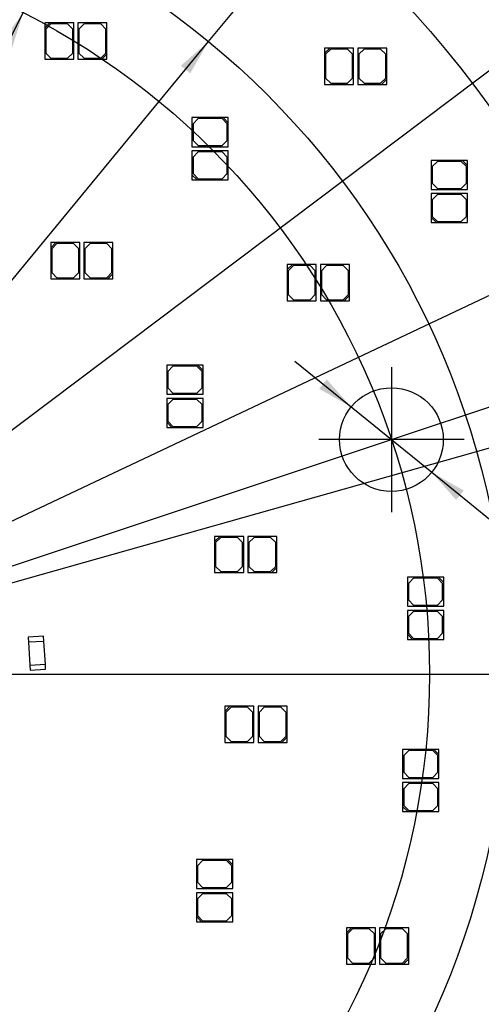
# Model space of a CAD drawing. Header units: millimetres. Extents: x 10 to 580, y 1 to 410.
# Tile 7 of 11: x 231 to 276, y 214 to 309. Entities that reach past the tile are written whole.
import ezdxf
from ezdxf.enums import TextEntityAlignment as Align
from ezdxf.lldxf.tags import DXFTag

# ---------------------------------------------------------------- set-up
doc = ezdxf.new("R2010")
doc.units = ezdxf.units.MM
doc.layers.add('Default', color=7, linetype='Continuous')
doc.layers.add('RDLED_254MM_1400', color=7, linetype='Continuous')
doc.styles.add('SEACAD_Arial', font='arial.ttf')
doc.styles.add('SEACAD_Solid_Edge_ANSI1_Symbols', font='semeca1.ttf')
tags = doc.linetypes.add('CENTER2', pattern=[28.575, 19.05, -3.175, 3.175, -3.175]).pattern_tags.tags
tags[10:11] = [DXFTag(74, 4), DXFTag(75, 0), DXFTag(340, '0'), DXFTag(46, 0.0), DXFTag(50, 0.0), DXFTag(44, 0.0), DXFTag(45, 0.0)]
tags[8:9] = [DXFTag(74, 4), DXFTag(75, 0), DXFTag(340, '0'), DXFTag(46, 0.0), DXFTag(50, 0.0), DXFTag(44, 0.0), DXFTag(45, 0.0)]
tags[6:7] = [DXFTag(74, 4), DXFTag(75, 0), DXFTag(340, '0'), DXFTag(46, 0.0), DXFTag(50, 0.0), DXFTag(44, 0.0), DXFTag(45, 0.0)]
tags[4:5] = [DXFTag(74, 4), DXFTag(75, 0), DXFTag(340, '0'), DXFTag(46, 0.0), DXFTag(50, 0.0), DXFTag(44, 0.0), DXFTag(45, 0.0)]
doc.dimstyles.new('ISO', dxfattribs={"dimtxt": 3.5, "dimasz": 3.5, "dimexe": 1.75, "dimexo": 0, "dimgap": 0.875, "dimtad": 1, "dimtxsty": 'SEACAD_Arial', "dimblk1": '_SE_FILLED', "dimblk2": '_SE_FILLED', "dimsah": 1, "dimcen": 1.75, "dimadec": 0, "dimazin": 0, "dimtfac": 0.5, "dimtdec": 3, "dimtmove": 0, "dimatfit": 3, "dimfxl": 1, "dimarcsym": 0})

# ---------------------------------------------------------------- blocks, each defined once
blk = doc.blocks.new('SEANNOT_GROUP1')
at = {"layer": 'Default', "color": 7, "linetype": 'CENTER2'}
for p, q in [((267.07, 275.671), (267.07, 261.671)), ((274.07, 268.671), (260.07, 268.671))]:
    blk.add_line(p, q, dxfattribs=at)
blk = doc.blocks.new('SE1')
at = {"layer": 'RDLED_254MM_1400', "color": 7, "linetype": 'Continuous'}
for p, q in [((234.168, 308.83), (233.668, 308.83)), ((233.668, 308.83), (233.668, 308.33)), ((233.668, 308.33), (234.168, 308.83)), ((234.268, 308.73), (233.768, 308.23)), ((236.468, 308.83), (234.168, 308.83)), ((235.868, 308.73), (234.268, 308.73)), ((236.368, 308.23), (235.868, 308.73)), ((236.468, 305.33), (236.468, 308.83)), ((239.668, 308.83), (236.868, 308.83)), ((236.868, 308.83), (236.868, 305.33)), ((237.468, 308.73), (236.968, 308.23)), ((239.068, 308.73), (237.468, 308.73)), ((239.568, 308.23), (239.068, 308.73)), ((239.668, 305.83), (239.668, 308.83)), ((233.668, 308.33), (233.668, 305.33)), ((233.768, 308.23), (233.768, 305.93)), ((236.368, 305.93), (236.368, 308.23)), ((236.968, 308.23), (236.968, 305.93)), ((239.568, 305.93), (239.568, 308.23)), ((233.768, 305.93), (234.268, 305.43)), ((235.868, 305.43), (236.368, 305.93)), ((236.968, 305.93), (237.468, 305.43)), ((239.068, 305.43), (239.568, 305.93)), ((239.668, 305.83), (239.168, 305.33)), ((239.668, 305.33), (239.668, 305.83)), ((261.13, 306.414), (260.63, 306.414)), ((260.63, 306.414), (260.63, 305.914)), ((260.63, 305.914), (261.13, 306.414)), ((260.63, 305.914), (260.63, 302.914)), ((261.23, 306.314), (260.73, 305.814)), ((260.73, 305.814), (260.73, 303.514)), ((263.43, 306.414), (261.13, 306.414)), ((262.83, 306.314), (261.23, 306.314)), ((263.33, 305.814), (262.83, 306.314)), ((263.33, 303.514), (263.33, 305.814)), ((263.43, 302.914), (263.43, 306.414)), ((266.63, 306.414), (263.83, 306.414)), ((263.83, 306.414), (263.83, 302.914)), ((264.43, 306.314), (263.93, 305.814)), ((263.93, 305.814), (263.93, 303.514)), ((266.03, 306.314), (264.43, 306.314)), ((266.53, 305.814), (266.03, 306.314)), ((266.53, 303.514), (266.53, 305.814)), ((266.63, 303.414), (266.63, 306.414)), ((233.668, 305.33), (236.468, 305.33)), ((234.268, 305.43), (235.868, 305.43)), ((236.868, 305.33), (239.168, 305.33)), ((237.468, 305.43), (239.068, 305.43)), ((239.168, 305.33), (239.668, 305.33)), ((260.63, 302.914), (263.43, 302.914)), ((260.73, 303.514), (261.23, 303.014)), ((261.23, 303.014), (262.83, 303.014)), ((262.83, 303.014), (263.33, 303.514)), ((263.83, 302.914), (266.13, 302.914)), ((263.93, 303.514), (264.43, 303.014)), ((264.43, 303.014), (266.03, 303.014)), ((266.03, 303.014), (266.53, 303.514)), ((266.63, 303.414), (266.13, 302.914)), ((266.13, 302.914), (266.63, 302.914)), ((266.63, 302.914), (266.63, 303.414)), ((250.858, 299.707), (247.858, 299.707)), ((247.858, 299.707), (247.858, 296.907)), ((248.458, 299.607), (247.958, 299.107)), ((247.958, 299.107), (247.958, 297.507)), ((250.758, 299.607), (248.458, 299.607)), ((251.258, 299.107), (250.758, 299.607)), ((251.358, 299.707), (250.858, 299.707)), ((250.858, 299.707), (251.358, 299.207)), ((251.258, 297.507), (251.258, 299.107)), ((251.358, 299.207), (251.358, 299.707)), ((251.358, 296.907), (251.358, 299.207)), ((247.958, 297.507), (248.458, 297.007)), ((250.758, 297.007), (251.258, 297.507)), ((247.858, 296.907), (251.358, 296.907)), ((251.358, 296.507), (247.858, 296.507)), ((247.858, 296.507), (247.858, 294.207)), ((248.458, 296.407), (247.958, 295.907)), ((248.458, 297.007), (250.758, 297.007)), ((250.758, 296.407), (248.458, 296.407)), ((251.258, 295.907), (250.758, 296.407)), ((251.358, 293.707), (251.358, 296.507)), ((247.958, 295.907), (247.958, 294.307)), ((251.258, 294.307), (251.258, 295.907)), ((273.904, 295.585), (270.904, 295.585)), ((270.904, 295.585), (270.904, 292.785)), ((271.504, 295.485), (271.004, 294.985)), ((273.804, 295.485), (271.504, 295.485)), ((274.304, 294.985), (273.804, 295.485)), ((274.404, 295.585), (273.904, 295.585)), ((273.904, 295.585), (274.404, 295.085)), ((274.404, 295.085), (274.404, 295.585)), ((247.858, 294.207), (247.858, 293.707)), ((248.358, 293.707), (247.858, 294.207)), ((247.958, 294.307), (248.458, 293.807)), ((250.758, 293.807), (251.258, 294.307)), ((271.004, 294.985), (271.004, 293.385)), ((274.304, 293.385), (274.304, 294.985)), ((274.404, 292.785), (274.404, 295.085)), ((247.858, 293.707), (248.358, 293.707)), ((248.358, 293.707), (251.358, 293.707)), ((248.458, 293.807), (250.758, 293.807)), ((271.004, 293.385), (271.504, 292.885)), ((273.804, 292.885), (274.304, 293.385)), ((270.904, 292.785), (274.404, 292.785)), ((274.404, 292.385), (270.904, 292.385)), ((270.904, 292.385), (270.904, 290.085)), ((271.504, 292.285), (271.004, 291.785)), ((271.504, 292.885), (273.804, 292.885)), ((273.804, 292.285), (271.504, 292.285)), ((274.304, 291.785), (273.804, 292.285)), ((274.404, 289.585), (274.404, 292.385)), ((271.004, 291.785), (271.004, 290.185)), ((274.304, 290.185), (274.304, 291.785)), ((270.904, 290.085), (270.904, 289.585)), ((271.404, 289.585), (270.904, 290.085)), ((270.904, 289.585), (271.404, 289.585)), ((271.004, 290.185), (271.504, 289.685)), ((271.404, 289.585), (274.404, 289.585)), ((271.504, 289.685), (273.804, 289.685)), ((273.804, 289.685), (274.304, 290.185)), ((234.744, 287.667), (234.244, 287.667)), ((234.244, 287.667), (234.244, 287.167)), ((234.244, 287.167), (234.744, 287.667)), ((234.844, 287.567), (234.344, 287.067)), ((237.044, 287.667), (234.744, 287.667)), ((236.444, 287.567), (234.844, 287.567)), ((236.944, 287.067), (236.444, 287.567)), ((237.044, 284.167), (237.044, 287.667)), ((240.244, 287.667), (237.444, 287.667)), ((237.444, 287.667), (237.444, 284.167)), ((238.044, 287.567), (237.544, 287.067)), ((239.644, 287.567), (238.044, 287.567)), ((240.144, 287.067), (239.644, 287.567)), ((240.244, 284.667), (240.244, 287.667)), ((234.244, 287.167), (234.244, 284.167)), ((234.344, 287.067), (234.344, 284.767)), ((236.944, 284.767), (236.944, 287.067)), ((237.544, 287.067), (237.544, 284.767)), ((240.144, 284.767), (240.144, 287.067)), ((234.344, 284.767), (234.844, 284.267)), ((236.444, 284.267), (236.944, 284.767)), ((237.544, 284.767), (238.044, 284.267)), ((239.644, 284.267), (240.144, 284.767)), ((257.528, 285.553), (257.028, 285.553)), ((257.028, 285.553), (257.028, 285.053)), ((257.028, 285.053), (257.528, 285.553)), ((257.028, 285.053), (257.028, 282.053)), ((257.628, 285.453), (257.128, 284.953)), ((257.128, 284.953), (257.128, 282.653)), ((259.828, 285.553), (257.528, 285.553)), ((259.228, 285.453), (257.628, 285.453)), ((259.728, 284.953), (259.228, 285.453)), ((259.728, 282.653), (259.728, 284.953)), ((259.828, 282.053), (259.828, 285.553)), ((263.028, 285.553), (260.228, 285.553)), ((260.228, 285.553), (260.228, 282.053)), ((260.828, 285.453), (260.328, 284.953)), ((260.328, 284.953), (260.328, 282.653)), ((262.428, 285.453), (260.828, 285.453)), ((262.928, 284.953), (262.428, 285.453)), ((262.928, 282.653), (262.928, 284.953)), ((263.028, 282.553), (263.028, 285.553)), ((234.244, 284.167), (237.044, 284.167)), ((234.844, 284.267), (236.444, 284.267)), ((237.444, 284.167), (239.744, 284.167)), ((238.044, 284.267), (239.644, 284.267)), ((240.244, 284.667), (239.744, 284.167)), ((239.744, 284.167), (240.244, 284.167)), ((240.244, 284.167), (240.244, 284.667)), ((257.028, 282.053), (259.828, 282.053)), ((257.128, 282.653), (257.628, 282.153)), ((257.628, 282.153), (259.228, 282.153)), ((259.228, 282.153), (259.728, 282.653)), ((260.228, 282.053), (262.528, 282.053)), ((260.328, 282.653), (260.828, 282.153)), ((260.828, 282.153), (262.428, 282.153)), ((262.428, 282.153), (262.928, 282.653)), ((263.028, 282.553), (262.528, 282.053)), ((262.528, 282.053), (263.028, 282.053)), ((263.028, 282.053), (263.028, 282.553)), ((248.424, 275.849), (245.424, 275.849)), ((245.424, 275.849), (245.424, 273.049)), ((246.024, 275.749), (245.524, 275.249)), ((245.524, 275.249), (245.524, 273.649)), ((248.324, 275.749), (246.024, 275.749)), ((248.824, 275.249), (248.324, 275.749)), ((248.924, 275.849), (248.424, 275.849)), ((248.424, 275.849), (248.924, 275.349)), ((248.824, 273.649), (248.824, 275.249)), ((248.924, 275.349), (248.924, 275.849)), ((248.924, 273.049), (248.924, 275.349)), ((245.524, 273.649), (246.024, 273.149)), ((248.324, 273.149), (248.824, 273.649)), ((245.424, 273.049), (248.924, 273.049)), ((248.924, 272.649), (245.424, 272.649)), ((245.424, 272.649), (245.424, 270.349)), ((246.024, 272.549), (245.524, 272.049)), ((246.024, 273.149), (248.324, 273.149)), ((248.324, 272.549), (246.024, 272.549)), ((248.824, 272.049), (248.324, 272.549)), ((248.924, 269.849), (248.924, 272.649)), ((245.524, 272.049), (245.524, 270.449)), ((248.824, 270.449), (248.824, 272.049)), ((245.424, 270.349), (245.424, 269.849)), ((245.924, 269.849), (245.424, 270.349)), ((245.424, 269.849), (245.924, 269.849)), ((245.524, 270.449), (246.024, 269.949)), ((245.924, 269.849), (248.924, 269.849)), ((246.024, 269.949), (248.324, 269.949)), ((248.324, 269.949), (248.824, 270.449)), ((250.537, 259.35), (250.037, 259.35)), ((250.037, 259.35), (250.037, 258.85)), ((250.037, 258.85), (250.537, 259.35)), ((250.637, 259.25), (250.137, 258.75)), ((252.837, 259.35), (250.537, 259.35)), ((252.237, 259.25), (250.637, 259.25)), ((252.737, 258.75), (252.237, 259.25)), ((252.837, 255.85), (252.837, 259.35)), ((256.037, 259.35), (253.237, 259.35)), ((253.237, 259.35), (253.237, 255.85)), ((253.837, 259.25), (253.337, 258.75)), ((255.437, 259.25), (253.837, 259.25)), ((255.937, 258.75), (255.437, 259.25)), ((256.037, 256.35), (256.037, 259.35)), ((250.037, 258.85), (250.037, 255.85)), ((250.137, 258.75), (250.137, 256.45)), ((252.737, 256.45), (252.737, 258.75)), ((253.337, 258.75), (253.337, 256.45)), ((255.937, 256.45), (255.937, 258.75)), ((250.137, 256.45), (250.637, 255.95)), ((252.237, 255.95), (252.737, 256.45)), ((253.337, 256.45), (253.837, 255.95)), ((255.437, 255.95), (255.937, 256.45)), ((256.037, 256.35), (255.537, 255.85)), ((256.037, 255.85), (256.037, 256.35)), ((250.037, 255.85), (252.837, 255.85)), ((250.637, 255.95), (252.237, 255.95)), ((253.237, 255.85), (255.537, 255.85)), ((253.837, 255.95), (255.437, 255.95)), ((255.537, 255.85), (256.037, 255.85)), ((271.607, 255.417), (268.607, 255.417)), ((268.607, 255.417), (268.607, 252.617)), ((269.207, 255.317), (268.707, 254.817)), ((271.507, 255.317), (269.207, 255.317)), ((272.007, 254.817), (271.507, 255.317)), ((272.107, 255.417), (271.607, 255.417)), ((271.607, 255.417), (272.107, 254.917)), ((272.107, 254.917), (272.107, 255.417)), ((268.707, 254.817), (268.707, 253.217)), ((272.007, 253.217), (272.007, 254.817)), ((272.107, 252.617), (272.107, 254.917)), ((268.607, 252.617), (272.107, 252.617)), ((268.707, 253.217), (269.207, 252.717)), ((269.207, 252.717), (271.507, 252.717)), ((271.507, 252.717), (272.007, 253.217)), ((272.107, 252.217), (268.607, 252.217)), ((268.607, 252.217), (268.607, 249.917)), ((269.207, 252.117), (268.707, 251.617)), ((268.707, 251.617), (268.707, 250.017)), ((271.507, 252.117), (269.207, 252.117)), ((272.007, 251.617), (271.507, 252.117)), ((272.007, 250.017), (272.007, 251.617)), ((272.107, 249.417), (272.107, 252.217)), ((233.567, 249.728), (232.07, 249.637)), ((232.07, 249.637), (232.1, 249.138)), ((233.597, 249.229), (233.567, 249.728)), ((268.607, 249.917), (268.607, 249.417)), ((269.107, 249.417), (268.607, 249.917)), ((268.707, 250.017), (269.207, 249.517)), ((271.507, 249.517), (272.007, 250.017)), ((233.597, 249.229), (232.1, 249.138)), ((232.1, 249.138), (232.233, 246.942)), ((233.731, 247.033), (233.597, 249.229)), ((268.607, 249.417), (269.107, 249.417)), ((269.107, 249.417), (272.107, 249.417)), ((269.207, 249.517), (271.507, 249.517)), ((232.233, 246.942), (233.731, 247.033)), ((232.233, 246.942), (232.264, 246.443)), ((233.761, 246.534), (233.731, 247.033)), ((232.264, 246.443), (233.761, 246.534)), ((251.519, 242.985), (251.019, 242.985)), ((251.019, 242.985), (251.019, 242.485)), ((251.019, 242.485), (251.519, 242.985)), ((253.819, 242.985), (251.519, 242.985)), ((253.819, 239.485), (253.819, 242.985)), ((257.019, 242.985), (254.219, 242.985)), ((254.219, 242.985), (254.219, 239.485)), ((257.019, 239.985), (257.019, 242.985)), ((251.019, 242.485), (251.019, 239.485)), ((251.619, 242.885), (251.119, 242.385)), ((251.119, 242.385), (251.119, 240.085)), ((253.219, 242.885), (251.619, 242.885)), ((253.719, 242.385), (253.219, 242.885)), ((253.719, 240.085), (253.719, 242.385)), ((254.819, 242.885), (254.319, 242.385)), ((254.319, 242.385), (254.319, 240.085)), ((256.419, 242.885), (254.819, 242.885)), ((256.919, 242.385), (256.419, 242.885)), ((256.919, 240.085), (256.919, 242.385)), ((251.019, 239.485), (253.819, 239.485)), ((251.119, 240.085), (251.619, 239.585)), ((251.619, 239.585), (253.219, 239.585)), ((253.219, 239.585), (253.719, 240.085)), ((254.219, 239.485), (256.519, 239.485)), ((254.319, 240.085), (254.819, 239.585)), ((254.819, 239.585), (256.419, 239.585)), ((256.419, 239.585), (256.919, 240.085)), ((257.019, 239.985), (256.519, 239.485)), ((256.519, 239.485), (257.019, 239.485)), ((257.019, 239.485), (257.019, 239.985)), ((271.153, 238.822), (268.153, 238.822)), ((268.153, 238.822), (268.153, 236.022)), ((268.753, 238.722), (268.253, 238.222)), ((268.253, 238.222), (268.253, 236.622)), ((271.053, 238.722), (268.753, 238.722)), ((271.553, 238.222), (271.053, 238.722)), ((271.653, 238.822), (271.153, 238.822)), ((271.153, 238.822), (271.653, 238.322)), ((271.553, 236.622), (271.553, 238.222)), ((271.653, 238.322), (271.653, 238.822)), ((271.653, 236.022), (271.653, 238.322)), ((268.253, 236.622), (268.753, 236.122)), ((271.053, 236.122), (271.553, 236.622)), ((268.153, 236.022), (271.653, 236.022)), ((271.653, 235.622), (268.153, 235.622)), ((268.153, 235.622), (268.153, 233.322)), ((268.753, 235.522), (268.253, 235.022)), ((268.753, 236.122), (271.053, 236.122)), ((271.053, 235.522), (268.753, 235.522)), ((271.553, 235.022), (271.053, 235.522)), ((271.653, 232.822), (271.653, 235.622)), ((268.253, 235.022), (268.253, 233.422)), ((271.553, 233.422), (271.553, 235.022)), ((268.153, 233.322), (268.153, 232.822)), ((268.653, 232.822), (268.153, 233.322)), ((268.153, 232.822), (268.653, 232.822)), ((268.253, 233.422), (268.753, 232.922)), ((268.653, 232.822), (271.653, 232.822)), ((268.753, 232.922), (271.053, 232.922)), ((271.053, 232.922), (271.553, 233.422)), ((251.284, 228.207), (248.284, 228.207)), ((248.284, 228.207), (248.284, 225.407)), ((248.884, 228.107), (248.384, 227.607)), ((251.184, 228.107), (248.884, 228.107)), ((251.684, 227.607), (251.184, 228.107)), ((251.784, 228.207), (251.284, 228.207)), ((251.284, 228.207), (251.784, 227.707)), ((251.784, 227.707), (251.784, 228.207)), ((248.384, 227.607), (248.384, 226.007)), ((251.684, 226.007), (251.684, 227.607)), ((251.784, 225.407), (251.784, 227.707)), ((248.384, 226.007), (248.884, 225.507)), ((251.184, 225.507), (251.684, 226.007)), ((248.284, 225.407), (251.784, 225.407)), ((251.784, 225.007), (248.284, 225.007)), ((248.284, 225.007), (248.284, 222.707)), ((248.884, 224.907), (248.384, 224.407)), ((248.884, 225.507), (251.184, 225.507)), ((251.184, 224.907), (248.884, 224.907)), ((251.684, 224.407), (251.184, 224.907)), ((251.784, 222.207), (251.784, 225.007)), ((248.384, 224.407), (248.384, 222.807)), ((251.684, 222.807), (251.684, 224.407)), ((248.284, 222.707), (248.284, 222.207)), ((248.784, 222.207), (248.284, 222.707)), ((248.284, 222.207), (248.784, 222.207)), ((248.384, 222.807), (248.884, 222.307)), ((248.784, 222.207), (251.784, 222.207)), ((248.884, 222.307), (251.184, 222.307)), ((251.184, 222.307), (251.684, 222.807)), ((263.235, 221.629), (262.735, 221.629)), ((262.735, 221.629), (262.735, 221.129)), ((262.735, 221.129), (263.235, 221.629)), ((262.735, 221.129), (262.735, 218.129)), ((263.335, 221.529), (262.835, 221.029)), ((265.535, 221.629), (263.235, 221.629)), ((264.935, 221.529), (263.335, 221.529)), ((265.435, 221.029), (264.935, 221.529)), ((265.535, 218.129), (265.535, 221.629)), ((268.735, 221.629), (265.935, 221.629)), ((265.935, 221.629), (265.935, 218.129)), ((266.535, 221.529), (266.035, 221.029)), ((268.135, 221.529), (266.535, 221.529)), ((268.635, 221.029), (268.135, 221.529)), ((268.735, 218.629), (268.735, 221.629)), ((262.835, 221.029), (262.835, 218.729)), ((265.435, 218.729), (265.435, 221.029)), ((266.035, 221.029), (266.035, 218.729)), ((268.635, 218.729), (268.635, 221.029)), ((262.835, 218.729), (263.335, 218.229)), ((264.935, 218.229), (265.435, 218.729)), ((266.035, 218.729), (266.535, 218.229)), ((268.135, 218.229), (268.635, 218.729)), ((268.735, 218.629), (268.235, 218.129)), ((268.735, 218.129), (268.735, 218.629)), ((262.735, 218.129), (265.535, 218.129)), ((263.335, 218.229), (264.935, 218.229)), ((265.935, 218.129), (268.235, 218.129)), ((266.535, 218.229), (268.135, 218.229)), ((268.235, 218.129), (268.735, 218.129))]:
    blk.add_line(p, q, dxfattribs=at)
for centre, radius in [((199.24, 246.059), 127), ((267.07, 268.671), 5)]:
    blk.add_circle(centre, radius, dxfattribs=at)
blk = doc.blocks.new('DMBLK24')
at = {"layer": 'Default', "linetype": 'Continuous'}
for points in [[(247.426, 116.447), (250.481, 118.252), (247.006, 117.536)], [(202.733, 108.991), (199.24, 108.363), (202.748, 107.825)]]:
    blk.add_hatch(color=7, dxfattribs=at).paths.add_polyline_path(points)
at = {"layer": 'Default', "color": 7, "linetype": 'Continuous'}
for p, q in [((228.638, 172.733), (251.132, 116.628)), ((199.24, 114.762), (199.24, 106.613))]:
    blk.add_line(p, q, dxfattribs=at)
blk.add_arc((199.24, 246.059), 137.695, 270, 291.84693, dxfattribs=at)
at = {"layer": 'Default', "color": 7, "linetype": 'Continuous', "style": 'SEACAD_Arial'}
blk.add_text('22°', height=3.5, rotation=10.92347, dxfattribs=at).set_placement((220.844, 114.447), align=Align.TOP_LEFT)
blk = doc.blocks.new('_SE_FILLED')
at = {"color": 0}
blk.add_line((0, 0), (-1, 0), dxfattribs=at)
blk.add_solid([(0, 0), (-1, -0.1665), (-1, 0.1665), (0, 0)], dxfattribs=at)
blk = doc.blocks.new('DMBLK27')
at = {"layer": 'Default', "linetype": 'Continuous'}
for points in [[(229.491, 306.962), (230.532, 306.434), (231.595, 309.82)], [(167.949, 185.683), (166.885, 182.298), (168.989, 185.155)]]:
    blk.add_hatch(color=7, dxfattribs=at).paths.add_polyline_path(points)
at = {"layer": 'Default', "color": 7, "linetype": 'Continuous'}
for p, q in [((231.595, 309.82), (267.4, 380.379)), ((166.885, 182.298), (231.595, 309.82))]:
    blk.add_line(p, q, dxfattribs=at)
for s, style, p in [('143', 'SEACAD_Arial', (259.226, 373.938)), ('O', 'SEACAD_Solid_Edge_ANSI1_Symbols', (256.512, 368.59))]:
    blk.add_text(s, height=3.5, rotation=63.09484, dxfattribs=dict(at, style=style)).set_placement(p, align=Align.TOP_LEFT)
blk = doc.blocks.new('DMBLK28')
at = {"layer": 'Default', "linetype": 'Continuous'}
for points in [[(246.784, 304.711), (247.685, 303.97), (249.46, 307.042)], [(150.796, 188.147), (149.021, 185.075), (151.697, 187.406)]]:
    blk.add_hatch(color=7, dxfattribs=at).paths.add_polyline_path(points)
at = {"layer": 'Default', "color": 7, "linetype": 'Continuous'}
for p, q in [((249.46, 307.042), (295.115, 362.484)), ((149.021, 185.075), (249.46, 307.042))]:
    blk.add_line(p, q, dxfattribs=at)
for s, style, p in [('158', 'SEACAD_Arial', (285.735, 357.976)), ('O', 'SEACAD_Solid_Edge_ANSI1_Symbols', (281.923, 353.347))]:
    blk.add_text(s, height=3.5, rotation=50.52918, dxfattribs=dict(at, style=style)).set_placement(p, align=Align.TOP_LEFT)
blk = doc.blocks.new('DMBLK29')
at = {"layer": 'Default', "linetype": 'Continuous'}
for points in [[(297.527, 320.841), (298.229, 319.909), (300.673, 322.481)], [(100.252, 172.208), (97.808, 169.636), (100.954, 171.276)]]:
    blk.add_hatch(color=7, dxfattribs=at).paths.add_polyline_path(points)
at = {"layer": 'Default', "color": 7, "linetype": 'Continuous'}
for p, q in [((300.673, 322.481), (318.847, 336.174)), ((97.808, 169.636), (300.673, 322.481))]:
    blk.add_line(p, q, dxfattribs=at)
for s, style, p in [('254', 'SEACAD_Arial', (308.673, 333.986)), ('O', 'SEACAD_Solid_Edge_ANSI1_Symbols', (303.883, 330.377))]:
    blk.add_text(s, height=3.5, rotation=36.99548, dxfattribs=dict(at, style=style)).set_placement(p, align=Align.TOP_LEFT)
blk = doc.blocks.new('DMBLK30')
at = {"layer": 'Default', "linetype": 'Continuous'}
for points in [[(260.838, 274.48), (260.103, 273.574), (263.188, 271.821)], [(274.038, 263.767), (270.953, 265.52), (273.303, 262.861)]]:
    blk.add_hatch(color=7, dxfattribs=at).paths.add_polyline_path(points)
at = {"layer": 'Default', "color": 7, "linetype": 'Continuous'}
for p, q in [((257.753, 276.232), (270.953, 265.52)), ((270.953, 265.52), (350.677, 200.821))]:
    blk.add_line(p, q, dxfattribs=at)
for s, style, p in [('O', 'SEACAD_Solid_Edge_ANSI1_Symbols', (335.23, 218.991)), ('10', 'SEACAD_Arial', (339.887, 215.212)), ('(x4)', 'SEACAD_Arial', (346.043, 210.216))]:
    blk.add_text(s, height=3.5, rotation=320.9394, dxfattribs=dict(at, style=style)).set_placement(p, align=Align.TOP_LEFT)
blk = doc.blocks.new('DMBLK35')
at = {"layer": 'Default', "linetype": 'Continuous'}
for points in [[(281.419, 285.537), (281.918, 284.482), (284.833, 286.505)], [(116.563, 207.635), (113.648, 205.612), (117.062, 206.58)]]:
    blk.add_hatch(color=7, dxfattribs=at).paths.add_polyline_path(points)
at = {"layer": 'Default', "color": 7, "linetype": 'Continuous'}
for p, q in [((284.833, 286.505), (339.696, 312.43)), ((113.648, 205.612), (284.833, 286.505))]:
    blk.add_line(p, q, dxfattribs=at)
for s, style, p in [('189,34', 'SEACAD_Arial', (323.098, 309.426)), ('O', 'SEACAD_Solid_Edge_ANSI1_Symbols', (317.675, 306.863))]:
    blk.add_text(s, height=3.5, rotation=25.29288, dxfattribs=dict(at, style=style)).set_placement(p, align=Align.TOP_LEFT)
blk = doc.blocks.new('DMBLK37')
at = {"layer": 'Default', "linetype": 'Continuous'}
for points in [[(332.505, 280.056), (331.034, 283.285), (331.379, 279.753)], [(335.562, 249.551), (336.19, 246.059), (336.729, 249.566)]]:
    blk.add_hatch(color=7, dxfattribs=at).paths.add_polyline_path(points)
at = {"layer": 'Default', "color": 7, "linetype": 'Continuous'}
for p, q in [((290.343, 271.792), (332.718, 283.761)), ((326.24, 246.059), (337.94, 246.059))]:
    blk.add_line(p, q, dxfattribs=at)
blk.add_arc((199.24, 246.059), 136.95, 0, 15.77289, dxfattribs=at)
at = {"layer": 'Default', "color": 7, "linetype": 'Continuous', "style": 'SEACAD_Arial'}
blk.add_text('16°', height=3.5, rotation=277.88645, dxfattribs=at).set_placement((338.717, 269.143), align=Align.TOP_LEFT)
blk = doc.blocks.new('DMBLK38')
at = {"layer": 'Default', "linetype": 'Continuous'}
for points in [[(340.8, 289.553), (339.177, 292.708), (339.689, 289.197)], [(346.123, 249.551), (346.748, 246.059), (347.29, 249.565)]]:
    blk.add_hatch(color=7, dxfattribs=at).paths.add_polyline_path(points)
at = {"layer": 'Default', "color": 7, "linetype": 'Continuous'}
for p, q in [((267.07, 268.671), (340.838, 293.262)), ((326.24, 246.059), (348.498, 246.059))]:
    blk.add_line(p, q, dxfattribs=at)
blk.add_arc((199.24, 246.059), 147.508, 0, 18.43647, dxfattribs=at)
at = {"layer": 'Default', "color": 7, "linetype": 'Continuous', "style": 'SEACAD_Arial'}
blk.add_text('18°', height=3.5, rotation=279.21823, dxfattribs=at).set_placement((348.565, 274.07), align=Align.TOP_LEFT)

msp = doc.modelspace()

# ---------------------------------------------------------------- linework, layer by layer
at = {"layer": 'Default', "color": 7, "linetype": 'CENTER2'}
for q in [(290.343, 271.792), (267.07, 268.671), (326.24, 246.059)]:
    msp.add_line((199.24, 246.059), q, dxfattribs=at)
for radius in [94.668, 79, 71.5]:
    msp.add_circle((199.24, 246.059), radius, dxfattribs=at)

# ---------------------------------------------------------------- block references
at = {"layer": 'Default'}
for name in ['SE1', 'SEANNOT_GROUP1']:
    msp.add_blockref(name, (0, 0), dxfattribs=at)

# ---------------------------------------------------------------- dimensions: what is measured, and where the dimension line sits
at = {"layer": 'Default', "color": 7, "linetype": 'Continuous'}
for p1, p2, text, picture, middle in [((166.885, 182.298), (231.595, 309.82), '\\A1;<>', 'DMBLK27', (259.859, 365.518)), ((149.021, 185.075), (249.46, 307.042), '\\A1;<>', 'DMBLK28', (284.521, 349.62)), ((97.808, 169.636), (300.673, 322.481), '\\A1;<>', 'DMBLK29', (305.537, 326.146)), ((113.648, 205.612), (284.833, 286.505), '\\A1;<>', 'DMBLK35', (318.437, 302.384)), ((263.188, 271.821), (270.953, 265.52), '\\A1;<> (x4)', 'DMBLK30', (331.522, 216.366))]:
    dim = msp.add_diameter_dim_2p(p1=p1, p2=p2, text=text, dimstyle='ISO', override={"dimtmove": 1, "dimtolj": 1}, dxfattribs=at)
    dim.commit()
    dim.dimension.update_dxf_attribs({"geometry": picture, "text_midpoint": middle, "dimtype": 163})
for base, line1, line2, picture, middle in [((344.843, 269.689), ((199.24, 246.059), (326.24, 246.059)), ((199.24, 246.059), (267.07, 268.671)), 'DMBLK38', (344.843, 269.689)), ((334.895, 264.849), ((199.24, 246.059), (326.24, 246.059)), ((199.24, 246.059), (290.343, 271.792)), 'DMBLK37', (334.895, 264.849)), ((225.333, 110.858), ((199.24, 246.059), (228.638, 172.733)), ((199.24, 246.059), (199.24, 114.762)), 'DMBLK24', (225.333, 110.858))]:
    dim = msp.add_angular_dim_2l(base=base, line1=line1, line2=line2, text='\\A1;<>', dimstyle='ISO', override={"dimtolj": 1}, dxfattribs=at)
    dim.commit()
    dim.dimension.update_dxf_attribs({"geometry": picture, "text_midpoint": middle, "dimtype": 162})

doc.saveas('drawing.dxf')
